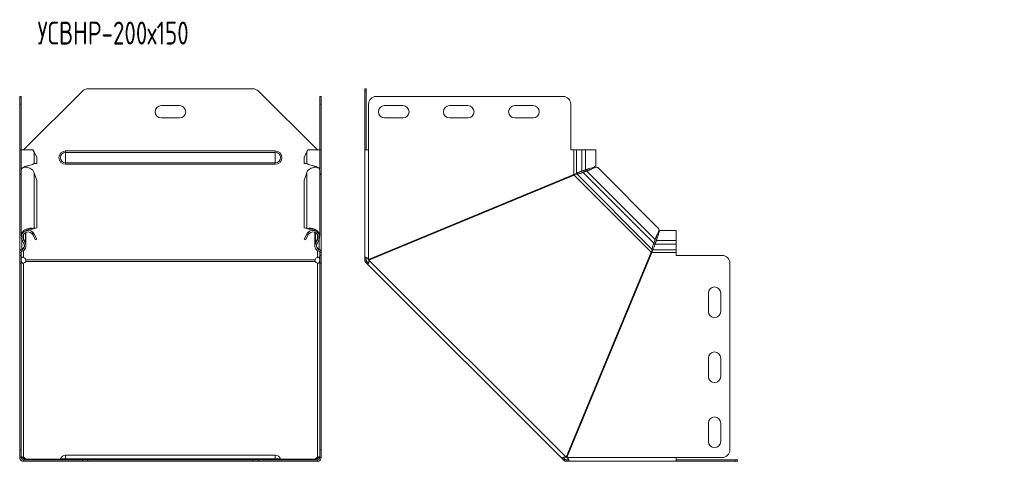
# Model space of a CAD drawing. Header units: millimetres. Extents: x -130 to 765, y -4760 to 292.
# Tile 10 of 13: x -128 to 515, y -992 to -703. Entities that reach past the tile are written whole.
import ezdxf

# ---------------------------------------------------------------- set-up
doc = ezdxf.new("R2010")
doc.units = ezdxf.units.MM
doc.styles.add('SLDTEXTSTYLE0', font='TXT', dxfattribs={"width": 0.7, "bigfont": 'bigfont'})

msp = doc.modelspace()

# ---------------------------------------------------------------- linework, layer by layer
at = {"color": 7, "linetype": 'Continuous', "lineweight": 15}
for p, q in [((-86.83, -749.56), (-125.37, -788.1)), ((24.56, -748.1), (-83.3, -748.1)), ((66.63, -788.1), (28.1, -749.56)), ((97.54, -748.1), (98.54, -748.1)), ((97.54, -749.56), (97.54, -748.1)), ((97.54, -749.56), (97.54, -788.1)), ((98.54, -748.1), (98.54, -749.56)), ((98.54, -749.56), (98.54, -788.1)), ((-127.87, -753.1), (-126.87, -753.1)), ((-127.87, -758.1), (-127.87, -753.1)), ((-127.87, -788.1), (-127.87, -758.1)), ((-126.87, -753.1), (-126.87, -758.1)), ((-126.87, -788.1), (-126.87, -758.1)), ((-23.37, -759.1), (-35.37, -759.1)), ((68.13, -753.1), (69.13, -753.1)), ((68.13, -758.1), (68.13, -753.1)), ((68.13, -788.1), (68.13, -758.1)), ((69.13, -753.1), (69.13, -758.1)), ((69.13, -788.1), (69.13, -758.1)), ((100.04, -758.1), (100.04, -788.1)), ((227.19, -753.1), (105.04, -753.1)), ((122.54, -759.1), (110.54, -759.1)), ((165.04, -759.1), (153.04, -759.1)), ((207.54, -759.1), (195.54, -759.1)), ((232.19, -788.1), (232.19, -758.1)), ((-35.37, -767.1), (-23.37, -767.1)), ((110.54, -767.1), (122.54, -767.1)), ((153.04, -767.1), (165.04, -767.1)), ((195.54, -767.1), (207.54, -767.1)), ((-127.87, -804.06), (-127.87, -788.1)), ((-126.87, -788.1), (-127.87, -788.1)), ((-126.87, -788.1), (-126.87, -800.37)), ((-119.26, -788.1), (-126.87, -788.1)), ((-116.62, -793.1), (-118.37, -789.4)), ((59.64, -789.4), (57.89, -793.1)), ((68.13, -788.1), (60.53, -788.1)), ((68.13, -800.37), (68.13, -788.1)), ((69.13, -788.1), (68.13, -788.1)), ((69.13, -804.06), (69.13, -788.1)), ((97.54, -858.34), (97.54, -788.1)), ((100.04, -788.1), (97.54, -788.1)), ((234.19, -788.1), (232.19, -788.1)), ((235.92, -788.1), (234.19, -788.1)), ((239.51, -788.1), (235.92, -788.1)), ((239.51, -788.1), (241.89, -788.1)), ((248.54, -788.1), (241.89, -788.1)), ((248.54, -798.38), (248.54, -788.1)), ((-118.37, -797.02), (-116.62, -797.02)), ((-116.62, -793.1), (-116.62, -797.02)), ((57.89, -793.1), (57.89, -797.02)), ((59.64, -797.02), (57.89, -797.02)), ((-127.57, -804.06), (-127.87, -804.06)), ((-127.87, -804.06), (-127.87, -804.52)), ((-126.87, -801), (-126.87, -844.47)), ((-123.75, -799.45), (-123.75, -798.91)), ((-116.62, -808.07), (-118.37, -803.14)), ((59.64, -803.14), (57.89, -808.07)), ((65.02, -798.91), (65.02, -799.45)), ((68.13, -844.47), (68.13, -801)), ((68.84, -804.06), (69.13, -804.06)), ((69.13, -804.06), (69.13, -804.52)), ((234.19, -804.06), (100.04, -859.63)), ((238.97, -803.21), (238.97, -803.21)), ((239.51, -801.84), (241.89, -800.99)), ((239.51, -801.84), (239.98, -801.84)), ((239.98, -801.84), (242.36, -800.99)), ((242.67, -801.93), (240.2, -802.82)), ((240.2, -802.82), (240.53, -802.49)), ((243.01, -801.6), (240.53, -802.49)), ((241.89, -800.99), (242.36, -800.99)), ((243.01, -801.6), (242.67, -801.93)), ((245.11, -800.84), (245.11, -800.84)), ((289.57, -839.43), (249.8, -799.66)), ((-127.87, -854.85), (-127.87, -804.52)), ((-116.62, -838.99), (-116.62, -808.07)), ((57.89, -838.99), (57.89, -808.07)), ((69.13, -854.85), (69.13, -804.52)), ((100.23, -860.09), (234.38, -804.52)), ((-123.75, -840.92), (-123.75, -840.87)), ((-123.75, -850.3), (-123.75, -841.98)), ((-119.95, -839.92), (-119.26, -839.4)), ((-119.95, -839.92), (-119.32, -839.66)), ((-119.95, -842.65), (-119.26, -841.92)), ((-119.33, -839.67), (-119.03, -839.55)), ((-119.26, -839.64), (-118.37, -839.3)), ((-119.26, -839.64), (-117.5, -839.32)), ((-118.37, -839.3), (-116.62, -838.99)), ((-116.62, -838.99), (-117.5, -839.32)), ((57.89, -838.99), (59.64, -839.3)), ((58.77, -839.32), (57.89, -838.99)), ((58.77, -839.32), (60.52, -839.64)), ((60.52, -839.64), (59.64, -839.3)), ((60.29, -839.55), (60.6, -839.67)), ((61.21, -839.92), (60.53, -839.4)), ((61.21, -842.65), (60.53, -841.92)), ((60.59, -839.66), (61.21, -839.92)), ((65.02, -840.87), (65.02, -840.92)), ((65.02, -841.98), (65.02, -850.3)), ((301.13, -840.69), (290.85, -840.69)), ((301.13, -847.34), (301.13, -840.69)), ((-125.05, -849.72), (-126.33, -847.34)), ((-124.17, -848.69), (-125.45, -846.22)), ((-124.17, -849.25), (-125.45, -846.87)), ((-124.42, -848.79), (-124.17, -848.69)), ((-119.26, -843.54), (-118.37, -843.07)), ((-119.26, -843.54), (-117.5, -846.8)), ((-118.37, -843.07), (-116.62, -846.33)), ((-116.62, -846.33), (-117.5, -846.8)), ((57.89, -846.33), (59.64, -843.07)), ((58.77, -846.8), (57.89, -846.33)), ((58.77, -846.8), (60.52, -843.54)), ((60.52, -843.54), (59.64, -843.07)), ((65.44, -848.69), (66.71, -846.22)), ((65.44, -849.25), (66.71, -846.87)), ((65.44, -848.69), (65.68, -848.79)), ((66.32, -849.72), (67.6, -847.34)), ((286.41, -849.03), (287.3, -846.56)), ((286.41, -849.03), (286.74, -848.69)), ((286.74, -848.69), (287.63, -846.22)), ((287.3, -846.56), (287.63, -846.22)), ((288.24, -846.87), (287.38, -849.25)), ((288.24, -847.34), (287.38, -849.72)), ((288.24, -846.87), (288.24, -847.34)), ((288.39, -844.12), (288.39, -844.12)), ((301.13, -849.72), (301.13, -847.34)), ((-127.87, -854.85), (-127.87, -855.04)), ((-127.87, -857.04), (-127.87, -855.04)), ((-126.87, -857.04), (-126.87, -855.04)), ((67.76, -853.31), (67.83, -853.13)), ((68.13, -857.04), (68.13, -855.04)), ((69.13, -854.85), (69.13, -855.04)), ((69.13, -857.04), (69.13, -855.04)), ((284.71, -854.85), (229.14, -989)), ((229.6, -989.19), (285.17, -855.04)), ((286.01, -850.26), (286.02, -850.26)), ((286.93, -850.86), (286.93, -850.87)), ((287.38, -849.72), (287.38, -849.25)), ((301.13, -853.31), (301.13, -849.72)), ((301.13, -855.04), (301.13, -853.31)), ((301.13, -857.04), (301.13, -855.04)), ((-127.87, -857.04), (-126.87, -857.04)), ((-127.87, -862.04), (-127.87, -857.04)), ((-126.87, -857.04), (-126.87, -862.04)), ((68.13, -857.04), (69.13, -857.04)), ((68.13, -862.04), (68.13, -857.04)), ((69.13, -857.04), (69.13, -862.04)), ((98.54, -858.34), (97.54, -858.34)), ((97.54, -859.9), (97.54, -858.34)), ((98.54, -859.9), (97.54, -859.9)), ((98.98, -860.96), (98.27, -861.67)), ((99.37, -862.77), (98.27, -861.67)), ((98.54, -859.9), (98.54, -858.34)), ((100.08, -862.06), (98.98, -860.96)), ((331.13, -857.04), (301.13, -857.04)), ((-127.87, -984.19), (-127.87, -862.04)), ((-126.87, -984.19), (-126.87, -862.04)), ((68.13, -984.19), (68.13, -862.04)), ((69.13, -984.19), (69.13, -862.04)), ((100.08, -862.06), (99.37, -862.77)), ((99.37, -862.77), (226.46, -989.86)), ((336.13, -984.19), (336.13, -862.04)), ((322.13, -881.69), (322.13, -893.69)), ((330.13, -893.69), (330.13, -881.69)), ((322.13, -924.19), (322.13, -936.19)), ((330.13, -936.19), (330.13, -924.19)), ((322.13, -966.69), (322.13, -978.69)), ((330.13, -978.69), (330.13, -966.69)), ((-127.87, -989.19), (-127.87, -984.19)), ((-126.87, -984.19), (-126.87, -989.19)), ((68.13, -989.19), (68.13, -984.19)), ((69.13, -984.19), (69.13, -989.19)), ((-126.87, -989.19), (-127.87, -989.19)), ((-125.37, -989.15), (-125.37, -989.86)), ((-125.37, -991.69), (-125.37, -990.69)), ((-125.37, -990.69), (-86.83, -990.69)), ((-123.87, -990.25), (-123.87, -990.69)), ((39.13, -987.69), (-97.87, -987.69)), ((-86.83, -990.69), (-83.3, -990.69)), ((-83.3, -990.69), (24.56, -990.69)), ((24.56, -990.69), (28.1, -990.69)), ((28.1, -990.69), (66.63, -990.69)), ((65.14, -990.25), (65.14, -990.69)), ((66.63, -989.15), (66.63, -989.86)), ((66.63, -991.69), (66.63, -990.69)), ((69.13, -989.19), (68.13, -989.19)), ((227.17, -989.15), (226.46, -989.86)), ((227.56, -990.96), (226.46, -989.86)), ((228.27, -990.25), (227.17, -989.15)), ((228.27, -990.25), (227.56, -990.96)), ((229.33, -990.69), (229.33, -991.69)), ((230.89, -990.69), (229.33, -990.69)), ((230.89, -990.69), (230.89, -991.69)), ((301.13, -989.19), (331.13, -989.19)), ((301.13, -991.69), (301.13, -989.19)), ((301.13, -990.69), (339.67, -990.69)), ((339.67, -990.69), (341.13, -990.69)), ((341.13, -990.69), (341.13, -991.69)), ((-125.37, -991.69), (-86.83, -991.69)), ((-83.3, -991.69), (-86.83, -991.69)), ((-83.3, -991.69), (24.56, -991.69)), ((28.1, -991.69), (24.56, -991.69)), ((28.1, -991.69), (66.63, -991.69)), ((230.89, -991.69), (229.33, -991.69)), ((301.13, -991.69), (230.89, -991.69)), ((301.13, -991.69), (339.67, -991.69)), ((341.13, -991.69), (339.67, -991.69))]:
    msp.add_line(p, q, dxfattribs=at)
at = {"color": 7, "linetype": 'Continuous', "lineweight": 0}
for p, q in [((98.54, -749.56), (97.54, -749.56)), ((-126.87, -758.1), (-127.87, -758.1)), ((69.13, -758.1), (68.13, -758.1)), ((-118.37, -789.4), (-118.37, -797.02)), ((-97.87, -789.67), (-97.87, -788.73)), ((-97.87, -788.73), (39.13, -788.73)), ((-97.87, -796.53), (-97.87, -789.67)), ((-97.87, -789.67), (39.13, -789.67)), ((39.13, -789.67), (39.13, -788.73)), ((39.13, -796.53), (39.13, -789.67)), ((59.64, -789.4), (59.64, -797.02)), ((100.04, -859.63), (100.04, -788.1)), ((234.19, -804.06), (234.19, -788.1)), ((235.92, -788.1), (235.92, -803.53)), ((239.51, -788.1), (239.51, -801.84)), ((241.89, -788.1), (241.89, -800.99)), ((-97.87, -796.53), (39.13, -796.53)), ((-97.87, -797.47), (-97.87, -796.53)), ((-97.87, -797.47), (39.13, -797.47)), ((39.13, -797.47), (39.13, -796.53)), ((-124.17, -799.08), (-124.17, -799.48)), ((-118.37, -839.3), (-118.37, -803.14)), ((59.64, -839.3), (59.64, -803.14)), ((65.44, -799.08), (65.44, -799.48)), ((285.44, -853.13), (236.1, -803.79)), ((286.41, -849.03), (240.2, -802.82)), ((287.3, -846.56), (242.67, -801.93)), ((284.71, -854.85), (234.38, -804.52)), ((-124.17, -848.69), (-124.17, -842.2)), ((65.44, -848.69), (65.44, -842.2)), ((-126.56, -853.13), (-126.56, -846.83)), ((-126.33, -847.34), (-125.45, -846.87)), ((-125.45, -846.22), (-125.45, -843.54)), ((66.71, -846.22), (66.71, -843.54)), ((67.6, -847.34), (66.71, -846.87)), ((67.83, -853.13), (67.83, -846.83)), ((301.13, -847.34), (288.24, -847.34)), ((-127.87, -855.04), (-126.87, -855.04)), ((-126.56, -853.31), (-126.29, -854.27)), ((-125.37, -858.34), (-125.37, -853.85)), ((-125.05, -849.72), (-124.17, -849.25)), ((66.32, -849.72), (65.44, -849.25)), ((66.63, -858.34), (66.63, -853.85)), ((67.83, -853.31), (67.55, -854.27)), ((69.13, -855.04), (68.13, -855.04)), ((301.13, -855.04), (285.17, -855.04)), ((301.13, -853.31), (285.7, -853.31)), ((301.13, -849.72), (287.38, -849.72)), ((65.14, -859.9), (-123.87, -859.9)), ((65.14, -860.96), (-123.87, -860.96)), ((229.14, -989), (100.23, -860.09)), ((-126.87, -862.04), (-127.87, -862.04)), ((-125.37, -862.06), (-125.37, -989.15)), ((66.63, -862.06), (66.63, -989.15)), ((69.13, -862.04), (68.13, -862.04)), ((-127.87, -984.19), (-126.87, -984.19)), ((68.13, -984.19), (69.13, -984.19)), ((-123.87, -990.25), (-101.41, -990.25)), ((-101.3, -990.05), (-97.87, -990.05)), ((-97.87, -987.69), (-97.87, -990.05)), ((-97.87, -990.05), (-97.87, -990.69)), ((-97.87, -990.05), (39.13, -990.05)), ((-86.83, -991.69), (-86.83, -990.69)), ((-83.3, -990.69), (-83.3, -991.69)), ((24.56, -991.69), (24.56, -990.69)), ((28.1, -990.69), (28.1, -991.69)), ((39.13, -987.69), (39.13, -990.05)), ((39.13, -990.05), (39.13, -990.69)), ((42.57, -990.05), (39.13, -990.05)), ((42.67, -990.25), (65.14, -990.25)), ((301.13, -989.19), (229.6, -989.19)), ((339.67, -991.69), (339.67, -990.69))]:
    msp.add_line(p, q, dxfattribs=at)
at = {"color": 7, "linetype": 'Continuous', "lineweight": 15}
for centre, radius, start, end in [((-83.3, -753.1), 5, 90, 135), ((24.56, -753.1), 5, 45, 90), ((-35.37, -763.1), 4, 90, 270), ((-23.37, -763.1), 4, 270, 90), ((105.04, -758.1), 5, 90, 180), ((110.54, -763.1), 4, 90, 270), ((122.54, -763.1), 4, 270, 90), ((153.04, -763.1), 4, 90, 270), ((165.04, -763.1), 4, 270, 90), ((195.54, -763.1), 4, 90, 270), ((207.54, -763.1), 4, 270, 90), ((227.19, -758.1), 5, 0, 90), ((-122.35, -845.21), 4.52, 46.79215, 208.24059), ((-122.35, -845.21), 3.51, 46.79215, 208.24059), ((63.62, -845.21), 4.52, 331.75941, 133.20785), ((63.62, -845.21), 3.52, 331.75941, 133.20785), ((-126.07, -855.04), 1.8, 106.03023, 180), ((-126.07, -855.04), 0.8, 106.03023, 180), ((-127.25, -850.91), 2.5, 286.03023, 28.24059), ((-127.25, -850.91), 3.5, 286.03023, 28.24059), ((68.52, -850.91), 3.5, 151.75941, 253.96977), ((68.52, -850.91), 2.5, 151.75941, 253.96977), ((67.33, -855.04), 0.8, 0, 73.96977), ((67.33, -855.04), 1.8, 0, 73.96977), ((-126.24, -860.68), 2.5, 18.31007, 69.49881), ((-125.82, -859.87), 2.23, 281.69763, 330.91024), ((67.51, -860.68), 2.5, 110.50119, 161.68993), ((67.09, -859.87), 2.23, 209.08976, 258.30237), ((331.13, -862.04), 5, 360, 90), ((326.13, -881.69), 4, 0, 180), ((326.13, -893.69), 4, 180, 0), ((326.13, -924.19), 4, 0, 180), ((326.13, -936.19), 4, 180, 0), ((326.13, -966.69), 4, 0, 180), ((326.13, -978.69), 4, 180, 0), ((331.13, -984.19), 5, 270, 0), ((-125.37, -989.19), 2.5, 180, 270), ((-125.37, -989.19), 1.5, 180, 270), ((-125.82, -991.33), 2.23, 29.08976, 78.30237), ((-125.92, -992.23), 2.44, 39.25557, 76.91086), ((-102.23, -989.69), 1, 270, 338.97733), ((-97.87, -991.37), 3.68, 90, 158.97733), ((39.13, -991.37), 3.68, 21.02267, 90), ((43.5, -989.69), 1, 201.02267, 270), ((67.09, -991.33), 2.23, 101.69763, 150.91024), ((67.14, -992.16), 2.36, 102.42031, 141.41326), ((66.63, -989.19), 2.5, 270, 0), ((66.63, -989.19), 1.5, 270, 360)]:
    msp.add_arc(centre, radius, start, end, dxfattribs=at)
at = {"color": 7, "linetype": 'Continuous', "lineweight": 0}
for centre, radius, start, end in [((-97.87, -793.1), 4.37, 90, 270), ((-97.87, -793.1), 3.43, 90, 270), ((39.13, -793.1), 4.37, 270, 90), ((39.13, -793.1), 3.43, 270, 90)]:
    msp.add_arc(centre, radius, start, end, dxfattribs=at)
at = {"color": 7, "linetype": 'Continuous', "lineweight": 15}
for points in [[(-118.37, -789.4), (-118.6, -788.97), (-118.91, -788.53), (-119.26, -788.1)], [(60.53, -788.1), (60.17, -788.53), (59.87, -788.97), (59.64, -789.4)], [(-118.37, -803.14), (-118.6, -802.53), (-118.91, -801.95), (-119.26, -801.41)], [(60.53, -801.41), (60.17, -801.95), (59.87, -802.53), (59.64, -803.14)], [(-119.95, -842.65), (-119.67, -842.9), (-119.43, -843.21), (-119.26, -843.54)], [(-119.26, -839.4), (-118.91, -839.33), (-118.6, -839.3), (-118.37, -839.3)], [(-119.26, -841.92), (-118.91, -842.25), (-118.6, -842.64), (-118.37, -843.07)], [(59.64, -839.3), (59.87, -839.3), (60.17, -839.33), (60.53, -839.4)], [(59.64, -843.07), (59.87, -842.64), (60.17, -842.25), (60.53, -841.92)], [(60.52, -843.54), (60.7, -843.21), (60.94, -842.9), (61.21, -842.65)], [(65.14, -990.25), (65.07, -990.4), (65.04, -990.51), (65.04, -990.58)]]:
    msp.add_open_spline(points, degree=3, dxfattribs=at)
for points, knots in [([(-126.8, -800.37), (-126.79, -800.25), (-126.76, -799.96), (-125.92, -799.5), (-124.55, -799), (-122.81, -798.51), (-121.02, -798.01), (-119.39, -797.51), (-118.71, -797.18), (-118.37, -797.02)], [0, 0, 0, 0, 0.110592, 0.258827, 0.407062, 0.555296, 0.703531, 0.851765, 1, 1, 1, 1]), ([(59.64, -797.02), (59.98, -797.18), (60.66, -797.51), (62.29, -798.01), (64.08, -798.51), (65.81, -799), (67.19, -799.5), (68.03, -799.96), (68.06, -800.25), (68.07, -800.37)], [0, 0, 0, 0, 0.148235, 0.296469, 0.444704, 0.592938, 0.741173, 0.889408, 1, 1, 1, 1]), ([(-127.87, -804.06), (-127.85, -804.02), (-127.81, -803.93), (-127.52, -803.8), (-127.2, -803.69), (-126.94, -803.63), (-126.87, -803.61)], [0, 0, 0, 0, 0.292327, 0.584654, 0.87698, 1, 1, 1, 1]), ([(-126.87, -803.82), (-126.94, -803.83), (-127.2, -803.84), (-127.52, -803.99), (-127.81, -804.23), (-127.85, -804.43), (-127.87, -804.52)], [0, 0, 0, 0, 0.12302, 0.415346, 0.707673, 1, 1, 1, 1]), ([(-119.26, -801.41), (-119.68, -801.04), (-120.53, -800.31), (-122.13, -799.66), (-123.72, -799.38), (-125.16, -799.49), (-126.23, -799.92), (-126.82, -800.48), (-126.81, -800.86), (-126.8, -801)], [0, 0, 0, 0, 0.151489, 0.302978, 0.454467, 0.605956, 0.757445, 0.908934, 1, 1, 1, 1]), ([(-125.16, -799.57), (-125.13, -799.55), (-124.9, -799.36), (-124.03, -799), (-123.03, -798.62), (-122.43, -798.41), (-122.3, -798.36)], [0, 0, 0, 0, 0.055317, 0.466563, 0.877809, 1, 1, 1, 1]), ([(68.07, -801), (68.07, -800.86), (68.09, -800.48), (67.5, -799.92), (66.43, -799.49), (64.99, -799.38), (63.39, -799.66), (61.8, -800.31), (60.95, -801.04), (60.53, -801.41)], [0, 0, 0, 0, 0.091066, 0.242555, 0.394044, 0.545533, 0.697022, 0.848511, 1, 1, 1, 1]), ([(63.56, -798.36), (63.7, -798.41), (64.29, -798.62), (65.3, -799), (66.16, -799.36), (66.4, -799.55), (66.43, -799.57)], [0, 0, 0, 0, 0.1221911, 0.5334371, 0.944683, 1, 1, 1, 1]), ([(68.13, -803.61), (68.21, -803.63), (68.46, -803.69), (68.79, -803.8), (69.08, -803.93), (69.12, -804.02), (69.13, -804.06)], [0, 0, 0, 0, 0.12302, 0.415346, 0.707673, 1, 1, 1, 1]), ([(69.13, -804.52), (69.12, -804.43), (69.08, -804.23), (68.79, -803.99), (68.46, -803.84), (68.21, -803.83), (68.13, -803.82)], [0, 0, 0, 0, 0.292327, 0.584654, 0.87698, 1, 1, 1, 1]), ([(234.19, -804.06), (234.58, -803.97), (234.96, -803.88), (235.58, -803.71), (235.81, -803.62), (235.92, -803.53)], [0, 0, 0, 0, 0.5, 0.5, 1, 1, 1, 1]), ([(236.1, -803.79), (235.94, -803.79), (235.69, -803.87), (235.09, -804.14), (234.74, -804.33), (234.38, -804.52)], [0, 0, 0, 0, 0.5, 0.5, 1, 1, 1, 1]), ([(235.92, -803.53), (235.97, -803.46), (236.04, -803.39), (236.22, -803.25), (236.33, -803.18), (236.58, -803.04), (236.71, -802.97), (237.02, -802.83), (237.18, -802.76), (237.52, -802.62), (237.7, -802.55), (238.07, -802.41), (238.25, -802.34), (238.62, -802.2), (238.81, -802.13), (239.17, -801.99), (239.34, -801.92), (239.51, -801.84)], [0, 0, 0, 0, 0.125, 0.125, 0.25, 0.25, 0.375, 0.375, 0.5, 0.5, 0.625, 0.625, 0.75, 0.75, 0.875, 0.875, 1, 1, 1, 1]), ([(240.2, -802.82), (239.84, -802.92), (239.45, -803.05), (238.66, -803.32), (238.27, -803.45), (237.52, -803.67), (237.17, -803.76), (236.56, -803.85), (236.3, -803.85), (236.1, -803.79)], [0, 0, 0, 0, 0.25, 0.25, 0.5, 0.5, 0.75, 0.75, 1, 1, 1, 1]), ([(238.32, -802.31), (238.45, -802.28), (239.02, -802.12), (239.56, -801.97), (239.98, -801.84)], [0, 0, 0, 0, 0.218513, 1, 1, 1, 1]), ([(240.53, -802.49), (240.3, -802.59), (239.84, -802.8), (239.3, -803.05), (239.01, -803.19), (238.97, -803.21)], [0, 0, 0, 0, 0.464304, 0.928607, 1, 1, 1, 1]), ([(241.89, -800.99), (242.44, -800.83), (243.54, -800.5), (245.36, -800), (246.96, -799.5), (248.07, -799), (248.59, -798.63), (248.49, -798.42), (248.47, -798.38)], [0, 0, 0, 0, 0.190333, 0.380667, 0.571, 0.761334, 0.951667, 1, 1, 1, 1]), ([(242.36, -800.99), (242.79, -800.83), (243.33, -800.62), (243.9, -800.41), (244.02, -800.37)], [0, 0, 0, 0, 0.7952, 1, 1, 1, 1]), ([(249.78, -799.68), (249.64, -799.58), (249.34, -799.36), (248.42, -799.5), (247.17, -799.92), (245.7, -800.56), (244.13, -801.3), (243.16, -801.72), (242.67, -801.93)], [0, 0, 0, 0, 0.146742, 0.317393, 0.488045, 0.658697, 0.829348, 1, 1, 1, 1]), ([(244.76, -801), (244.59, -801.06), (243.99, -801.28), (243.42, -801.47), (243.01, -801.6)], [0, 0, 0, 0, 0.285899, 1, 1, 1, 1]), ([(-126.8, -844.47), (-126.81, -844.16), (-126.82, -843.34), (-126.23, -842.06), (-125.16, -840.8), (-123.72, -839.86), (-122.13, -839.31), (-120.53, -839.13), (-119.68, -839.31), (-119.26, -839.4)], [0, 0, 0, 0, 0.091066, 0.242555, 0.394044, 0.545533, 0.697022, 0.848511, 1, 1, 1, 1]), ([(-124.04, -841.08), (-123.83, -840.91), (-123.27, -840.46), (-122.17, -840.04), (-120.94, -839.8), (-120.28, -839.88), (-119.95, -839.92)], [0, 0, 0, 0, 0.16275, 0.441833, 0.720917, 1, 1, 1, 1]), ([(60.53, -839.4), (60.95, -839.31), (61.8, -839.13), (63.39, -839.31), (64.99, -839.86), (66.43, -840.8), (67.5, -842.06), (68.09, -843.34), (68.07, -844.16), (68.07, -844.47)], [0, 0, 0, 0, 0.151489, 0.302978, 0.454467, 0.605956, 0.757445, 0.908934, 1, 1, 1, 1]), ([(61.21, -839.92), (61.54, -839.88), (62.2, -839.8), (63.44, -840.04), (64.53, -840.45), (65.08, -840.9), (65.29, -841.07)], [0, 0, 0, 0, 0.280247, 0.560493, 0.84074, 1, 1, 1, 1]), ([(287.3, -846.56), (287.51, -846.07), (287.93, -845.1), (288.66, -843.53), (289.31, -842.06), (289.73, -840.81), (289.87, -839.88), (289.65, -839.59), (289.55, -839.45)], [0, 0, 0, 0, 0.1706516, 0.3413033, 0.5119549, 0.6826065, 0.8532582, 1, 1, 1, 1]), ([(290.85, -840.76), (290.81, -840.74), (290.6, -840.64), (290.22, -841.16), (289.73, -842.27), (289.23, -843.87), (288.73, -845.68), (288.4, -846.79), (288.24, -847.34)], [0, 0, 0, 0, 0.048333, 0.238666, 0.429, 0.619333, 0.809667, 1, 1, 1, 1]), ([(-123.77, -850.3), (-123.76, -850.25), (-123.74, -849.94), (-123.85, -849.39), (-124.07, -848.93), (-124.17, -848.69)], [0, 0, 0, 0, 0.095019, 0.547509, 1, 1, 1, 1]), ([(65.44, -848.69), (65.33, -848.93), (65.12, -849.39), (65, -850.02), (65.04, -850.4), (65.05, -850.53)], [0, 0, 0, 0, 0.396144, 0.792289, 1, 1, 1, 1]), ([(285.44, -853.13), (285.38, -852.93), (285.38, -852.67), (285.47, -852.06), (285.55, -851.71), (285.78, -850.96), (285.91, -850.57), (286.18, -849.78), (286.3, -849.39), (286.41, -849.03)], [0, 0, 0, 0, 0.25, 0.25, 0.5, 0.5, 0.75, 0.75, 1, 1, 1, 1]), ([(286.02, -850.26), (286.04, -850.22), (286.18, -849.93), (286.43, -849.39), (286.64, -848.93), (286.74, -848.69)], [0, 0, 0, 0, 0.071393, 0.535696, 1, 1, 1, 1]), ([(287.63, -846.22), (287.76, -845.81), (287.95, -845.24), (288.17, -844.64), (288.23, -844.47)], [0, 0, 0, 0, 0.7141009, 1, 1, 1, 1]), ([(288.83, -845.29), (288.8, -845.38), (288.6, -845.93), (288.4, -846.44), (288.24, -846.87)], [0, 0, 0, 0, 0.164819, 1, 1, 1, 1]), ([(-127.87, -854.85), (-127.87, -854.49), (-127.74, -854.14), (-127.27, -853.53), (-126.94, -853.29), (-126.56, -853.13)], [0, 0, 0, 0, 0.5, 0.5, 1, 1, 1, 1]), ([(-126.56, -853.13), (-126.22, -852.9), (-125.54, -852.42), (-124.87, -851.39), (-124.81, -850.65), (-124.78, -850.29)], [0, 0, 0, 0, 0.345299, 0.690598, 1, 1, 1, 1]), ([(66.08, -850.51), (66.11, -850.79), (66.17, -851.46), (66.81, -852.42), (67.49, -852.9), (67.83, -853.13)], [0, 0, 0, 0, 0.261463, 0.630732, 1, 1, 1, 1]), ([(67.83, -853.13), (68.2, -853.29), (68.54, -853.53), (69, -854.14), (69.13, -854.49), (69.13, -854.85)], [0, 0, 0, 0, 0.5, 0.5, 1, 1, 1, 1]), ([(284.71, -854.85), (284.9, -854.49), (285.09, -854.14), (285.36, -853.53), (285.44, -853.29), (285.44, -853.13)], [0, 0, 0, 0, 0.5, 0.5, 1, 1, 1, 1]), ([(285.7, -853.31), (285.61, -853.41), (285.52, -853.65), (285.34, -854.26), (285.26, -854.65), (285.17, -855.04)], [0, 0, 0, 0, 0.5, 0.5, 1, 1, 1, 1]), ([(287.38, -849.72), (287.24, -850.05), (287.1, -850.42), (286.82, -851.16), (286.68, -851.53), (286.4, -852.22), (286.26, -852.53), (285.98, -853.02), (285.84, -853.21), (285.7, -853.31)], [0, 0, 0, 0, 0.25, 0.25, 0.5, 0.5, 0.75, 0.75, 1, 1, 1, 1]), ([(287.38, -849.25), (287.31, -849.49), (287.17, -849.96), (287.02, -850.52), (286.94, -850.82), (286.93, -850.86)], [0, 0, 0, 0, 0.464284, 0.928569, 1, 1, 1, 1]), ([(-125.37, -858.34), (-125.63, -858.26), (-125.87, -858.22), (-126.26, -858.22), (-126.42, -858.27), (-126.56, -858.38), (-126.59, -858.41), (-126.62, -858.44), (-126.63, -858.45), (-126.64, -858.47), (-126.65, -858.47), (-126.66, -858.5), (-126.68, -858.52), (-126.73, -858.61), (-126.77, -858.7), (-126.85, -859.02), (-126.87, -859.29), (-126.87, -859.63)], [0, 0, 0, 0, 0.25, 0.25, 0.5, 0.5, 0.5625, 0.5625, 0.578125, 0.578125, 0.59375, 0.59375, 0.625, 0.625, 0.75, 0.75, 1, 1, 1, 1]), ([(-126.87, -860.09), (-126.87, -860.49), (-126.83, -860.8), (-126.79, -861.03), (-126.78, -861.05), (-126.78, -861.08), (-126.78, -861.08), (-126.78, -861.09), (-126.78, -861.09), (-126.77, -861.1), (-126.77, -861.11), (-126.76, -861.13), (-126.76, -861.15), (-126.74, -861.22), (-126.72, -861.28), (-126.66, -861.46), (-126.6, -861.57), (-126.49, -861.72), (-126.45, -861.77), (-126.4, -861.82), (-126.4, -861.82), (-126.39, -861.83), (-126.39, -861.83), (-126.38, -861.84), (-126.38, -861.84), (-126.37, -861.85), (-126.36, -861.86), (-126.34, -861.88), (-126.32, -861.9), (-126.22, -861.97), (-126.14, -862.02), (-125.85, -862.11), (-125.62, -862.13), (-125.37, -862.06)], [0, 0, 0, 0, 0.25, 0.25, 0.28125, 0.28125, 0.285156, 0.285156, 0.289062, 0.289062, 0.296875, 0.296875, 0.3125, 0.3125, 0.375, 0.375, 0.5, 0.5, 0.5625, 0.5625, 0.570312, 0.570312, 0.574219, 0.574219, 0.578125, 0.578125, 0.59375, 0.59375, 0.625, 0.625, 0.75, 0.75, 1, 1, 1, 1]), ([(-123.87, -860.96), (-123.81, -860.81), (-123.78, -860.63), (-123.78, -860.26), (-123.81, -860.08), (-123.87, -859.9)], [0, 0, 0, 0, 0.5, 0.5, 1, 1, 1, 1]), ([(65.14, -859.9), (65.07, -860.11), (65.04, -860.32), (65.04, -860.68), (65.07, -860.83), (65.14, -860.96)], [0, 0, 0, 0, 0.5, 0.5, 1, 1, 1, 1]), ([(68.13, -859.63), (68.13, -859.24), (68.1, -858.96), (68.06, -858.78), (68.05, -858.76), (68.04, -858.74), (68.04, -858.73), (68.04, -858.73), (68.04, -858.73), (68.04, -858.72), (68.04, -858.71), (68.03, -858.7), (68.03, -858.68), (68.01, -858.63), (67.99, -858.59), (67.92, -858.47), (67.87, -858.4), (67.76, -858.32), (67.72, -858.3), (67.67, -858.27), (67.66, -858.27), (67.66, -858.26), (67.65, -858.26), (67.65, -858.26), (67.65, -858.26), (67.64, -858.25), (67.63, -858.25), (67.6, -858.24), (67.58, -858.23), (67.49, -858.21), (67.4, -858.2), (67.12, -858.2), (66.89, -858.25), (66.63, -858.34)], [0, 0, 0, 0, 0.25, 0.25, 0.28125, 0.28125, 0.285156, 0.285156, 0.289062, 0.289062, 0.296875, 0.296875, 0.3125, 0.3125, 0.375, 0.375, 0.5, 0.5, 0.5625, 0.5625, 0.570312, 0.570312, 0.574219, 0.574219, 0.578125, 0.578125, 0.59375, 0.59375, 0.625, 0.625, 0.75, 0.75, 1, 1, 1, 1]), ([(66.63, -862.06), (66.89, -862.12), (67.13, -862.1), (67.53, -861.95), (67.68, -861.82), (67.83, -861.61), (67.86, -861.57), (67.89, -861.51), (67.89, -861.5), (67.91, -861.47), (67.91, -861.46), (67.93, -861.42), (67.94, -861.39), (68, -861.26), (68.03, -861.13), (68.11, -860.74), (68.13, -860.43), (68.13, -860.09)], [0, 0, 0, 0, 0.25, 0.25, 0.5, 0.5, 0.5625, 0.5625, 0.578125, 0.578125, 0.59375, 0.59375, 0.625, 0.625, 0.75, 0.75, 1, 1, 1, 1]), ([(97.54, -858.34), (97.54, -858.33), (97.54, -858.31), (97.56, -858.29), (97.58, -858.27), (97.61, -858.25), (97.65, -858.24), (97.7, -858.23), (97.75, -858.22), (97.81, -858.22), (97.87, -858.22), (97.94, -858.23), (98.01, -858.23), (98.09, -858.25), (98.17, -858.26), (98.25, -858.29), (98.33, -858.31), (98.42, -858.34), (98.51, -858.37), (98.59, -858.41), (98.74, -858.47), (98.96, -858.59), (99.24, -858.79), (99.52, -859.02), (99.79, -859.31), (99.96, -859.52), (100.04, -859.63)], [0, 0, 0, 0, 0.03577, 0.070797, 0.105097, 0.138688, 0.171589, 0.203818, 0.235397, 0.266348, 0.296694, 0.326462, 0.355676, 0.384366, 0.41256, 0.440291, 0.467591, 0.494494, 0.521037, 0.547256, 0.573191, 0.65226, 0.733301, 0.817558, 0.906139, 1, 1, 1, 1]), ([(98.27, -861.67), (98.24, -861.63), (98.17, -861.56), (98.07, -861.44), (97.98, -861.32), (97.9, -861.2), (97.83, -861.07), (97.77, -860.94), (97.71, -860.81), (97.67, -860.68), (97.63, -860.55), (97.59, -860.42), (97.57, -860.29), (97.55, -860.16), (97.54, -860.03), (97.54, -859.94), (97.54, -859.9)], [0, 0, 0, 0, 0.07817, 0.155117, 0.230882, 0.305507, 0.379038, 0.451522, 0.523007, 0.593545, 0.663189, 0.731994, 0.800017, 0.867318, 0.933958, 1, 1, 1, 1]), ([(98.98, -860.96), (98.83, -860.81), (98.72, -860.63), (98.57, -860.26), (98.54, -860.08), (98.54, -859.9)], [0, 0, 0, 0, 0.5, 0.5, 1, 1, 1, 1]), ([(100.23, -860.09), (100.24, -860.17), (100.26, -860.32), (100.27, -860.53), (100.29, -860.72), (100.29, -860.9), (100.29, -861.06), (100.28, -861.2), (100.26, -861.36), (100.22, -861.55), (100.16, -861.76), (100.08, -861.97), (99.99, -862.17), (99.91, -862.34), (99.83, -862.49), (99.74, -862.6), (99.66, -862.69), (99.57, -862.76), (99.5, -862.8), (99.43, -862.8), (99.39, -862.78), (99.37, -862.77)], [0, 0, 0, 0, 0.05265, 0.101184, 0.145636, 0.186056, 0.222507, 0.255076, 0.283883, 0.336802, 0.391745, 0.449097, 0.509192, 0.572325, 0.625044, 0.680128, 0.737871, 0.798525, 0.86231, 0.929415, 1, 1, 1, 1]), ([(-125.37, -989.86), (-125.57, -989.82), (-125.97, -989.75), (-126.47, -989.59), (-126.72, -989.49), (-126.82, -989.45)], [0, 0, 0, 0, 0.40468, 0.77608, 1, 1, 1, 1]), ([(-125.37, -989.15), (-125.49, -989.12), (-125.73, -989.06), (-126.06, -988.94), (-126.34, -988.84), (-126.55, -988.76), (-126.7, -988.72), (-126.75, -988.73), (-126.78, -988.74)], [0, 0, 0, 0, 0.192187, 0.365544, 0.52577, 0.680025, 0.841945, 1, 1, 1, 1]), ([(-123.87, -990.69), (-123.81, -990.69), (-123.78, -990.64), (-123.78, -990.48), (-123.81, -990.37), (-123.87, -990.25)], [0, 0, 0, 0, 0.5, 0.5, 1, 1, 1, 1]), ([(68.03, -988.73), (68.01, -988.72), (67.96, -988.71), (67.81, -988.76), (67.58, -988.83), (67.31, -988.93), (66.98, -989.05), (66.75, -989.11), (66.63, -989.15)], [0, 0, 0, 0, 0.126112, 0.312821, 0.485403, 0.638638, 0.808034, 1, 1, 1, 1]), ([(68.08, -989.43), (67.98, -989.48), (67.72, -989.58), (67.22, -989.74), (66.84, -989.82), (66.63, -989.86)], [0, 0, 0, 0, 0.245487, 0.603304, 1, 1, 1, 1]), ([(226.46, -989.86), (226.46, -989.85), (226.44, -989.83), (226.44, -989.8), (226.44, -989.77), (226.45, -989.74), (226.46, -989.7), (226.49, -989.66), (226.52, -989.62), (226.56, -989.58), (226.61, -989.54), (226.66, -989.49), (226.72, -989.45), (226.78, -989.4), (226.85, -989.36), (226.92, -989.32), (227, -989.27), (227.08, -989.23), (227.16, -989.19), (227.25, -989.16), (227.41, -989.1), (227.64, -989.03), (227.98, -988.97), (228.34, -988.94), (228.74, -988.94), (229, -988.98), (229.14, -989)], [0, 0, 0, 0, 0.03577, 0.070797, 0.105097, 0.138688, 0.171589, 0.203818, 0.235397, 0.266348, 0.296694, 0.326462, 0.355676, 0.384366, 0.41256, 0.440291, 0.467591, 0.494494, 0.521037, 0.547256, 0.573191, 0.65226, 0.733301, 0.817558, 0.906139, 1, 1, 1, 1]), ([(229.33, -990.69), (229.12, -990.69), (228.91, -990.64), (228.55, -990.48), (228.4, -990.37), (228.27, -990.25)], [0, 0, 0, 0, 0.5, 0.5, 1, 1, 1, 1]), ([(229.6, -989.19), (229.66, -989.24), (229.78, -989.33), (229.94, -989.47), (230.09, -989.6), (230.22, -989.72), (230.33, -989.84), (230.42, -989.94), (230.52, -990.07), (230.62, -990.23), (230.73, -990.42), (230.82, -990.63), (230.9, -990.83), (230.97, -991.01), (231.01, -991.17), (231.03, -991.31), (231.03, -991.43), (231.02, -991.54), (230.99, -991.62), (230.95, -991.68), (230.91, -991.68), (230.89, -991.69)], [0, 0, 0, 0, 0.05265, 0.101184, 0.145636, 0.186056, 0.222507, 0.255076, 0.283883, 0.336802, 0.391745, 0.449097, 0.509192, 0.572325, 0.625044, 0.680128, 0.737871, 0.798525, 0.86231, 0.929415, 1, 1, 1, 1]), ([(229.33, -991.69), (229.28, -991.69), (229.18, -991.69), (229.03, -991.67), (228.88, -991.65), (228.74, -991.62), (228.6, -991.58), (228.46, -991.53), (228.33, -991.48), (228.21, -991.42), (228.08, -991.36), (227.97, -991.29), (227.86, -991.21), (227.75, -991.13), (227.65, -991.05), (227.59, -990.99), (227.56, -990.96)], [0, 0, 0, 0, 0.07817, 0.155117, 0.230881, 0.305507, 0.379038, 0.451521, 0.523007, 0.593545, 0.663188, 0.731993, 0.800017, 0.867318, 0.933958, 1, 1, 1, 1])]:
    msp.add_open_spline(points, degree=3, knots=knots, dxfattribs=at)

# ---------------------------------------------------------------- texts
at = {"color": 7, "linetype": 'Continuous', "lineweight": 0, "insert": (-116.2, -704.15), "char_height": 15, "attachment_point": 1, "style": 'SLDTEXTSTYLE0'}
msp.add_mtext('\\M+18454\\M+18452\\M+18442\\M+1844E\\M+18451-200\\M+18487150', dxfattribs=at)

doc.saveas('drawing.dxf')
